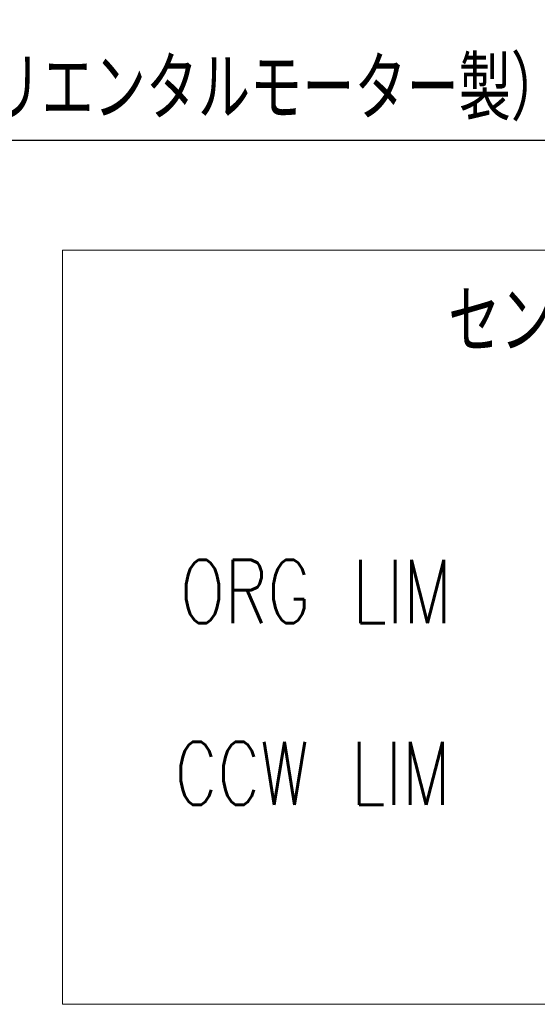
# Model space of a CAD drawing. Header units: millimetres. Extents: x 0 to 376, y -2 to 209.
# Tile 19 of 31: x 190 to 219, y 15 to 70. Entities that reach past the tile are written whole.
import ezdxf

# ---------------------------------------------------------------- set-up
doc = ezdxf.new("R2010")
doc.units = ezdxf.units.MM
doc.layers.add('SLD-0', color=7, linetype='Continuous')
doc.styles.add('SLDTEXTSTYLE1', font='TXT', dxfattribs={"width": 0.75, "bigfont": 'bigfont'})

# ---------------------------------------------------------------- blocks, each defined once
blk = doc.blocks.new('SW_NOTE_0_44')
at = {"layer": 'SLD-0', "color": 0}
blk.add_line((-69.202, 0), (0, 0), dxfattribs=at)
at = {"layer": 'SLD-0', "color": 0, "char_height": 3.5, "attachment_point": 1, "style": 'SLDTEXTSTYLE1'}
for s, insert in [('ステッピングモータ', (-69.662, 9.135)), ('PK525PA\u3000（オリエンタルモーター製）', (-69.662, 4.609))]:
    blk.add_mtext(s, dxfattribs=dict(at, insert=insert))
blk = doc.blocks.new('SW_NOTE_0_46')
at = {"layer": 'SLD-0', "color": 0, "insert": (-20.221, 1.66), "char_height": 3.5, "attachment_point": 1, "style": 'SLDTEXTSTYLE1'}
blk.add_mtext('ORG LIM', dxfattribs=at)
blk = doc.blocks.new('SW_NOTE_0_47')
at = {"layer": 'SLD-0', "color": 0, "insert": (-21.285, 1.63), "char_height": 3.5, "attachment_point": 1, "style": 'SLDTEXTSTYLE1'}
blk.add_mtext('CCW LIM', dxfattribs=at)

msp = doc.modelspace()

# ---------------------------------------------------------------- linework, layer by layer
at = {"layer": 'SLD-0', "lineweight": 18}
for p, q in [((192.3328, 57.1973), (274.5923, 57.1973)), ((192.3328, 57.1973), (192.3328, 15.42)), ((192.3328, 15.42), (274.5923, 15.42))]:
    msp.add_line(p, q, dxfattribs=at)

# ---------------------------------------------------------------- block references
at = {"layer": 'SLD-0'}
for name, p in [('SW_NOTE_0_44', (233.4238, 63.2941)), ('SW_NOTE_0_46', (219.0719, 38.3784)), ('SW_NOTE_0_47', (219.8338, 28.3323))]:
    msp.add_blockref(name, p, dxfattribs=at)

# ---------------------------------------------------------------- texts
at = {"layer": 'SLD-0', "insert": (213.688, 55.0022), "char_height": 3.5, "attachment_point": 1, "style": 'SLDTEXTSTYLE1'}
msp.add_mtext('センサ配置', dxfattribs=at)

doc.saveas('drawing.dxf')
